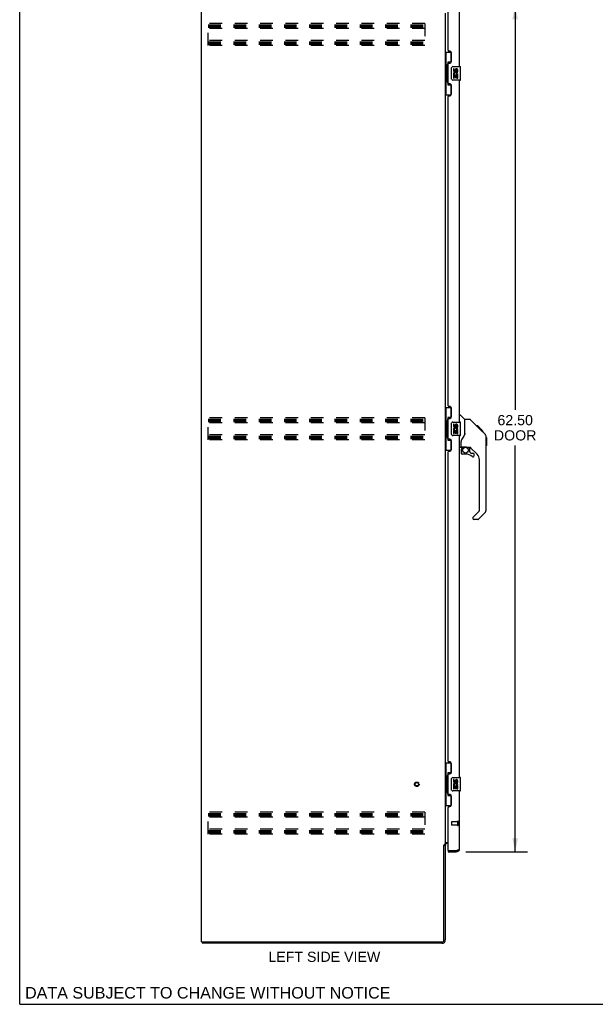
# Model space of a CAD drawing. Header units: inches. Extents: x 0 to 170, y 0 to 110.
# Tile 1 of 12: x 0 to 42, y 0 to 73. Entities that reach past the tile are written whole.
import ezdxf

# ---------------------------------------------------------------- set-up
doc = ezdxf.new("R2010")
doc.units = ezdxf.units.IN
doc.header["$LTSCALE"] = 9.35
doc.header["$MEASUREMENT"] = 0
doc.linetypes.add('HIDDEN', pattern=[0.2, 0.1, -0.1])
doc.layers.get('0').update_dxf_attribs({"linetype": 'CONTINUOUS'})
for name, color, linetype in [('02___PRT_ALL_AXES', 7, 'CONTINUOUS'), ('DEFAULT_2', 8, 'HIDDEN'), ('DIMENSIONS', 7, 'CONTINUOUS')]:
    doc.layers.add(name, color=color, linetype=linetype)
doc.styles.get("Standard").update_dxf_attribs({"font": 'arial.ttf'})
doc.dimstyles.new('DIMSTYLE_1', dxfattribs={"dimtxt": 0.75, "dimasz": 1, "dimexe": 0.09, "dimexo": 0.07, "dimgap": 0.0375, "dimtad": 0, "dimtih": 1, "dimtoh": 1, "dimzin": 4, "dimdsep": 46, "dimtxsty": 'Standard', "dimblk": '_FILLED', "dimblk1": '_FILLED', "dimblk2": '_FILLED', "dimcen": 0.09, "dimazin": 1, "dimtfac": 1, "dimtdec": 3, "dimtofl": 0, "dimtmove": 0, "dimatfit": 3, "dimldrblk": '_FILLED', "dimfxl": 0, "dimtolj": 1, "dimtzin": 4, "dimarcsym": 0})

# ---------------------------------------------------------------- blocks, each defined once
blk = doc.blocks.new('_FILLED')
at = {"color": 0, "linetype": 'ByBlock'}
blk.add_solid([(0, 0), (-1, 0.2), (-1, -0.2)], dxfattribs=at)
blk = doc.blocks.new('*D4')
at = {"layer": 'DIMENSIONS', "color": 2, "linetype": 'Continuous'}
for p, q in [((32.938, 73.755), (37.484, 73.755)), ((36.584, 73.755), (36.584, 43.895)), ((36.584, 11.255), (36.584, 41.27)), ((32.938, 11.255), (37.484, 11.255))]:
    blk.add_line(p, q, dxfattribs=at)
for p, rotation in [((36.584, 73.755), 90), ((36.584, 11.255), 270)]:
    blk.add_blockref('_FILLED', p, dxfattribs=dict(at, rotation=rotation))
at = {"layer": 'DIMENSIONS', "color": 2, "linetype": 'Continuous', "insert": (36.584, 43.52), "char_height": 0.75, "width": 3.13941, "attachment_point": 2, "line_spacing_factor": 0.9}
blk.add_mtext('62.50\\PDOOR', dxfattribs=at)

msp = doc.modelspace()

# ---------------------------------------------------------------- linework, layer by layer
at = {"color": 7, "linetype": 'Continuous'}
for p, q in [((0, 0), (0, 110)), ((31.426, 70.33), (31.867, 70.33)), ((31.465, 70.33), (31.465, 69.305)), ((31.83, 70.33), (31.83, 69.55)), ((31.443, 69.305), (31.443, 68.205)), ((31.443, 69.305), (31.566, 69.305)), ((31.566, 69.335), (31.566, 69.356)), ((31.566, 68.205), (31.566, 69.305)), ((31.603, 69.595), (31.603, 67.915)), ((31.83, 69.595), (31.603, 69.595)), ((31.889, 68.355), (31.889, 69.155)), ((31.989, 69.255), (32.529, 69.255)), ((32.544, 68.27), (32.544, 69.24)), ((31.443, 68.205), (31.566, 68.205)), ((31.465, 68.205), (31.465, 67.18)), ((31.566, 68.154), (31.566, 68.175)), ((31.603, 67.915), (31.83, 67.915)), ((31.83, 67.96), (31.83, 67.18)), ((32.529, 68.255), (31.989, 68.255)), ((31.426, 67.18), (31.867, 67.18)), ((31.426, 44.08), (31.867, 44.08)), ((31.465, 44.08), (31.465, 43.055)), ((31.83, 44.08), (31.83, 43.3)), ((31.443, 43.055), (31.566, 43.055)), ((31.443, 43.055), (31.443, 41.955)), ((31.566, 43.085), (31.566, 43.106)), ((31.566, 41.955), (31.566, 43.055)), ((31.83, 43.345), (31.603, 43.345)), ((31.603, 43.345), (31.603, 41.665)), ((31.989, 43.005), (32.529, 43.005)), ((32.484, 43.509), (32.546, 43.509)), ((32.544, 42.02), (32.544, 42.99)), ((32.872, 43.2), (32.574, 43.497)), ((33.239, 43.194), (32.878, 43.194)), ((32.878, 42.09), (32.878, 43.194)), ((34.059, 42.406), (33.294, 43.171)), ((31.889, 42.105), (31.889, 42.905)), ((33.816, 42.716), (33.749, 42.716)), ((33.823, 42.709), (33.756, 42.709)), ((33.833, 42.699), (33.766, 42.699)), ((33.839, 42.693), (33.773, 42.693)), ((33.847, 42.685), (33.781, 42.685)), ((33.867, 42.665), (33.8, 42.665)), ((33.816, 42.716), (34.143, 42.39)), ((33.89, 42.643), (33.823, 42.643)), ((33.913, 42.619), (33.846, 42.619)), ((33.937, 42.596), (33.87, 42.596)), ((33.96, 42.572), (33.894, 42.572)), ((33.984, 42.548), (33.917, 42.548)), ((34.006, 42.526), (33.939, 42.526)), ((34.026, 42.506), (33.96, 42.506)), ((34.044, 42.488), (33.977, 42.488)), ((34.057, 42.475), (33.99, 42.475)), ((34.061, 42.471), (33.994, 42.471)), ((34.063, 42.469), (33.996, 42.469)), ((34.064, 42.469), (33.997, 42.469)), ((34.064, 42.468), (33.997, 42.468)), ((34.046, 42.418), (33.998, 42.467)), ((34.067, 42.465), (34, 42.465)), ((34.071, 42.461), (34.004, 42.461)), ((34.077, 42.455), (34.01, 42.455)), ((34.091, 42.441), (34.024, 42.441)), ((34.106, 42.426), (34.039, 42.426)), ((34.059, 42.406), (34.046, 42.418)), ((34.113, 42.419), (34.047, 42.419)), ((34.12, 42.412), (34.053, 42.412)), ((34.059, 42.406), (34.338, 42.127)), ((34.132, 42.4), (34.066, 42.4)), ((34.138, 42.394), (34.071, 42.394)), ((34.141, 42.391), (34.074, 42.391)), ((34.143, 42.39), (34.076, 42.39)), ((34.142, 42.39), (34.076, 42.39)), ((34.143, 42.389), (34.076, 42.389)), ((34.231, 42.301), (34.143, 42.389)), ((34.16, 42.305), (34.227, 42.305)), ((34.229, 42.303), (34.162, 42.303)), ((34.231, 42.301), (34.165, 42.301)), ((31.443, 41.955), (31.566, 41.955)), ((31.465, 41.955), (31.465, 40.93)), ((31.566, 41.904), (31.566, 41.925)), ((31.603, 41.665), (31.83, 41.665)), ((31.83, 41.71), (31.83, 40.93)), ((32.529, 42.005), (31.989, 42.005)), ((32.602, 41.166), (32.602, 41.573)), ((34.452, 41.872), (34.451, 41.879)), ((34.453, 36.566), (34.453, 41.85)), ((34.464, 41.854), (34.464, 41.267)), ((31.426, 40.93), (31.867, 40.93)), ((32.563, 41.127), (32.484, 41.127)), ((32.602, 40.949), (32.602, 40.712)), ((32.622, 41.168), (32.917, 41.168)), ((32.66, 41.089), (32.74, 41.168)), ((32.666, 41.083), (32.663, 41.086)), ((32.67, 41.079), (32.666, 41.083)), ((32.674, 41.075), (32.67, 41.079)), ((32.917, 41.168), (32.924, 41.168)), ((33.19, 41.127), (33.102, 41.127)), ((33.232, 40.795), (33.232, 41.122)), ((33.236, 40.787), (33.307, 40.715)), ((33.768, 40.631), (33.266, 41.132)), ((32.917, 40.633), (32.681, 40.633)), ((33.316, 40.712), (33.468, 40.712)), ((33.547, 40.514), (33.547, 40.633)), ((33.941, 36.48), (33.941, 40.213)), ((33.482, 35.989), (33.918, 36.424)), ((33.468, 35.955), (33.468, 35.891)), ((33.829, 35.812), (33.547, 35.812)), ((34.337, 36.287), (33.885, 35.835)), ((31.426, 17.83), (31.867, 17.83)), ((31.465, 17.83), (31.465, 16.805)), ((31.83, 17.83), (31.83, 17.05)), ((31.443, 16.805), (31.566, 16.805)), ((31.443, 16.805), (31.443, 15.705)), ((31.566, 16.835), (31.566, 16.856)), ((31.566, 15.705), (31.566, 16.805)), ((31.83, 17.095), (31.603, 17.095)), ((31.603, 17.095), (31.603, 15.415)), ((31.989, 16.755), (32.529, 16.755)), ((32.544, 15.77), (32.544, 16.74)), ((31.889, 15.855), (31.889, 16.655)), ((31.443, 15.705), (31.566, 15.705)), ((31.465, 15.705), (31.465, 14.68)), ((31.566, 15.654), (31.566, 15.675)), ((31.603, 15.415), (31.83, 15.415)), ((31.83, 15.46), (31.83, 14.68)), ((32.529, 15.755), (31.989, 15.755)), ((31.426, 14.68), (31.867, 14.68)), ((31.322, 11.745), (31.426, 11.745)), ((31.63, 11.359), (31.65, 11.359)), ((31.63, 11.359), (31.63, 11.255)), ((32.238, 11.255), (32.238, 11.359)), ((13.478, 4.609), (13.478, 4.505)), ((0, 0), (170, 0))]:
    msp.add_line(p, q, dxfattribs=at)
at = {"color": 3, "linetype": 'Continuous'}
for p, q in [((13.426, 4.609), (13.426, 76.401)), ((31.63, 70.462), (31.63, 73.631)), ((32.484, 69.255), (32.484, 73.508)), ((31.426, 73.212), (31.426, 11.797)), ((31.75, 70.402), (31.69, 70.402)), ((31.88, 69.652), (31.88, 70.272)), ((31.63, 68.047), (31.63, 69.462)), ((31.69, 69.522), (31.75, 69.522)), ((31.75, 67.987), (31.69, 67.987)), ((31.88, 67.237), (31.88, 67.857)), ((32.484, 43.005), (32.484, 68.255)), ((31.63, 44.212), (31.63, 67.047)), ((31.69, 67.107), (31.75, 67.107)), ((31.75, 44.152), (31.69, 44.152)), ((31.88, 43.402), (31.88, 44.022)), ((31.63, 41.797), (31.63, 43.212)), ((31.69, 43.272), (31.75, 43.272)), ((31.75, 41.737), (31.69, 41.737)), ((31.88, 40.987), (31.88, 41.607)), ((32.484, 16.755), (32.484, 42.005)), ((31.63, 17.962), (31.63, 40.797)), ((31.69, 40.857), (31.75, 40.857)), ((31.75, 17.902), (31.69, 17.902)), ((31.88, 17.152), (31.88, 17.772)), ((31.63, 15.547), (31.63, 16.962)), ((31.69, 17.022), (31.75, 17.022)), ((31.75, 15.487), (31.69, 15.487)), ((31.88, 14.737), (31.88, 15.357)), ((32.484, 11.501), (32.484, 15.755)), ((31.63, 11.379), (31.63, 14.547)), ((31.69, 14.607), (31.75, 14.607)), ((31.322, 4.752), (31.322, 11.757)), ((31.426, 11.797), (31.351, 11.797)), ((31.426, 11.758), (31.426, 4.751)), ((31.466, 11.953), (31.63, 11.953)), ((31.63, 11.901), (31.569, 11.901)), ((31.63, 11.255), (32.238, 11.255)), ((31.65, 11.359), (32.238, 11.359)), ((32.238, 11.359), (32.268, 11.37)), ((32.268, 11.37), (32.286, 11.377)), ((32.286, 11.377), (32.297, 11.381)), ((32.297, 11.381), (32.309, 11.386)), ((32.309, 11.386), (32.321, 11.39)), ((13.426, 4.609), (31.179, 4.609)), ((31.18, 4.505), (13.478, 4.505))]:
    msp.add_line(p, q, dxfattribs=at)
at = {"color": 7, "linetype": 'Continuous'}
for points in [[(31.603, 69.571), (31.603, 69.568), (31.604, 69.564), (31.605, 69.56), (31.606, 69.556), (31.608, 69.551), (31.61, 69.546), (31.612, 69.54), (31.615, 69.534), (31.618, 69.528), (31.622, 69.521), (31.627, 69.514), (31.631, 69.506), (31.637, 69.497), (31.639, 69.494)], [(31.889, 69.155), (31.889, 69.161), (31.89, 69.167), (31.891, 69.174), (31.892, 69.18), (31.894, 69.185), (31.896, 69.191)], [(31.639, 68.016), (31.637, 68.012), (31.631, 68.004), (31.627, 67.996), (31.622, 67.989), (31.618, 67.982), (31.615, 67.975), (31.612, 67.969), (31.61, 67.964), (31.608, 67.959), (31.606, 67.954), (31.605, 67.95), (31.604, 67.946), (31.603, 67.942), (31.603, 67.939)], [(31.896, 68.319), (31.894, 68.324), (31.892, 68.33), (31.891, 68.336), (31.89, 68.342), (31.889, 68.349), (31.889, 68.355)], [(31.603, 43.321), (31.603, 43.318), (31.604, 43.314), (31.605, 43.31), (31.606, 43.306), (31.608, 43.301), (31.61, 43.296), (31.612, 43.29), (31.615, 43.284), (31.618, 43.278), (31.622, 43.271), (31.627, 43.264), (31.631, 43.256), (31.637, 43.247), (31.639, 43.244)], [(31.889, 42.905), (31.889, 42.911), (31.89, 42.917), (31.891, 42.924), (31.892, 42.93), (31.894, 42.935), (31.896, 42.941)], [(33.294, 43.171), (33.287, 43.178), (33.278, 43.183), (33.269, 43.188), (33.259, 43.191), (33.249, 43.193), (33.239, 43.194)], [(33.998, 42.467), (33.976, 42.489), (33.954, 42.511), (33.932, 42.533)], [(31.639, 41.766), (31.637, 41.762), (31.631, 41.754), (31.627, 41.746), (31.622, 41.739), (31.618, 41.732), (31.615, 41.725), (31.612, 41.719), (31.61, 41.714), (31.608, 41.709), (31.606, 41.704), (31.605, 41.7), (31.604, 41.696), (31.603, 41.692), (31.603, 41.689)], [(31.896, 42.069), (31.894, 42.074), (31.892, 42.08), (31.891, 42.086), (31.89, 42.092), (31.889, 42.099), (31.889, 42.105)], [(32.655, 41.744), (32.645, 41.728), (32.629, 41.699), (32.617, 41.667), (32.608, 41.633), (32.603, 41.598), (32.602, 41.573)], [(32.878, 42.152), (32.857, 42.095), (32.827, 42.026), (32.79, 41.955), (32.748, 41.882), (32.7, 41.809), (32.655, 41.744)], [(34.453, 41.85), (34.452, 41.878), (34.446, 41.92), (34.437, 41.96), (34.423, 42), (34.405, 42.037), (34.383, 42.073), (34.357, 42.106), (34.338, 42.127)], [(32.674, 41.075), (32.665, 41.064), (32.656, 41.053), (32.648, 41.042), (32.641, 41.03), (32.636, 41.017), (32.631, 41.004), (32.627, 40.991), (32.624, 40.977), (32.623, 40.963), (32.622, 40.949)], [(32.663, 41.086), (32.662, 41.087), (32.661, 41.088), (32.66, 41.088), (32.66, 41.089)], [(32.924, 41.168), (32.944, 41.167), (32.965, 41.165), (32.986, 41.161), (33.005, 41.156), (33.024, 41.151), (33.04, 41.145), (33.053, 41.14), (33.066, 41.136), (33.076, 41.132), (33.085, 41.13), (33.093, 41.128), (33.101, 41.127), (33.102, 41.127)], [(31.603, 17.071), (31.603, 17.068), (31.604, 17.064), (31.605, 17.06), (31.606, 17.056), (31.608, 17.051), (31.61, 17.046), (31.612, 17.04), (31.615, 17.034), (31.618, 17.028), (31.622, 17.021), (31.627, 17.014), (31.631, 17.006), (31.637, 16.997), (31.639, 16.994)], [(31.889, 16.655), (31.889, 16.661), (31.89, 16.667), (31.891, 16.674), (31.892, 16.68), (31.894, 16.685), (31.896, 16.691)], [(31.639, 15.516), (31.637, 15.512), (31.631, 15.504), (31.627, 15.496), (31.622, 15.489), (31.618, 15.482), (31.615, 15.475), (31.612, 15.469), (31.61, 15.464), (31.608, 15.459), (31.606, 15.454), (31.605, 15.45), (31.604, 15.446), (31.603, 15.442), (31.603, 15.439)], [(31.896, 15.819), (31.894, 15.824), (31.892, 15.83), (31.891, 15.836), (31.89, 15.842), (31.889, 15.849), (31.889, 15.855)]]:
    msp.add_lwpolyline(points, dxfattribs=at)
at = {"color": 3, "linetype": 'Continuous'}
for points in [[(31.335, 11.779), (31.333, 11.775), (31.332, 11.773), (31.331, 11.771), (31.331, 11.77), (31.33, 11.768), (31.328, 11.766), (31.327, 11.764), (31.326, 11.763), (31.325, 11.761), (31.324, 11.759), (31.322, 11.757)], [(31.351, 11.797), (31.35, 11.796), (31.348, 11.794), (31.346, 11.793), (31.345, 11.791), (31.343, 11.79), (31.342, 11.788), (31.341, 11.787), (31.34, 11.785), (31.339, 11.784), (31.338, 11.783), (31.337, 11.781), (31.336, 11.78), (31.335, 11.779)], [(31.447, 11.93), (31.442, 11.927), (31.439, 11.926), (31.437, 11.925), (31.435, 11.924), (31.433, 11.922), (31.431, 11.921), (31.429, 11.919), (31.428, 11.918), (31.427, 11.917), (31.426, 11.915), (31.426, 11.914), (31.426, 11.912)], [(31.466, 11.953), (31.466, 11.951), (31.466, 11.949), (31.466, 11.947), (31.465, 11.945), (31.464, 11.944), (31.463, 11.942), (31.462, 11.941), (31.461, 11.939), (31.459, 11.937), (31.457, 11.936), (31.455, 11.935), (31.453, 11.933), (31.451, 11.932), (31.449, 11.931), (31.447, 11.93)], [(32.321, 11.39), (32.326, 11.392), (32.332, 11.395), (32.337, 11.397), (32.343, 11.399), (32.348, 11.401), (32.354, 11.403), (32.359, 11.406), (32.364, 11.408), (32.369, 11.41), (32.374, 11.412), (32.379, 11.415), (32.384, 11.417), (32.389, 11.419), (32.394, 11.421), (32.399, 11.423), (32.403, 11.426), (32.407, 11.428), (32.412, 11.43), (32.416, 11.432), (32.42, 11.435), (32.424, 11.437), (32.428, 11.439), (32.432, 11.441), (32.436, 11.443), (32.439, 11.446), (32.442, 11.448), (32.446, 11.45), (32.449, 11.452), (32.452, 11.455), (32.455, 11.457), (32.458, 11.459), (32.46, 11.461), (32.463, 11.464), (32.465, 11.466), (32.468, 11.468), (32.47, 11.47), (32.472, 11.472), (32.473, 11.475), (32.475, 11.477), (32.477, 11.479), (32.478, 11.481), (32.479, 11.484), (32.48, 11.486), (32.481, 11.488), (32.482, 11.49), (32.483, 11.492), (32.483, 11.495), (32.484, 11.497), (32.484, 11.499), (32.484, 11.501)]]:
    msp.add_lwpolyline(points, dxfattribs=at)
at = {"color": 7, "linetype": 'Continuous'}
msp.add_circle((32.917, 40.928), 0.217, dxfattribs=at)
at = {"color": 3, "linetype": 'Continuous'}
for centre, radius, start, end in [((31.69, 70.462), 0.06, 180, 270), ((31.75, 70.272), 0.13, 0, 90), ((31.69, 69.462), 0.06, 90, 180), ((31.75, 69.652), 0.13, 270, 360), ((31.69, 68.047), 0.06, 180, 270), ((31.75, 67.857), 0.13, 0, 90), ((31.69, 67.047), 0.06, 90, 180), ((31.75, 67.237), 0.13, 270, 360), ((31.69, 44.212), 0.06, 180, 270), ((31.75, 44.022), 0.13, 0, 90), ((31.69, 43.212), 0.06, 90, 180), ((31.75, 43.402), 0.13, 270, 360), ((31.69, 41.797), 0.06, 180, 270), ((31.75, 41.607), 0.13, 0, 90), ((31.69, 40.797), 0.06, 90, 180), ((31.75, 40.987), 0.13, 270, 360), ((31.69, 17.962), 0.06, 180, 270), ((31.75, 17.772), 0.13, 0, 90), ((31.69, 16.962), 0.06, 90, 180), ((31.75, 17.152), 0.13, 270, 360), ((31.69, 15.547), 0.06, 180, 270), ((31.75, 15.357), 0.13, 0, 90), ((31.69, 14.547), 0.06, 90, 180), ((31.75, 14.737), 0.13, 270, 360), ((31.569, 11.758), 0.142, 90, 180), ((31.65, 11.379), 0.02, 180, 270), ((32.238, 11.501), 0.246, 270, 360), ((31.179, 4.752), 0.143, 270, 360), ((31.18, 4.751), 0.246, 270, 360)]:
    msp.add_arc(centre, radius, start, end, dxfattribs=at)
at = {"color": 7, "linetype": 'Continuous'}
for centre, radius, start, end in [((31.989, 69.155), 0.1, 90, 158.79459), ((32.529, 69.24), 0.015, 0, 90), ((31.989, 68.355), 0.1, 201.20502, 270), ((32.529, 68.27), 0.015, 270, 360), ((31.989, 42.905), 0.1, 90, 158.79459), ((32.529, 42.99), 0.015, 0, 90), ((32.546, 43.469), 0.0394, 45, 90), ((32.858, 43.186), 0.0197, 7.5, 45), ((31.989, 42.105), 0.1, 201.20502, 270), ((32.529, 42.02), 0.015, 270, 360), ((34.445, 41.854), 0.0197, 0, 68.93953), ((32.563, 41.166), 0.0394, 270, 360), ((32.622, 41.188), 0.0197, 180, 270), ((32.799, 40.949), 0.197, 135, 180), ((33.19, 40.93), 0.197, 45, 90), ((33.244, 40.795), 0.0118, 180, 225), ((34.445, 41.267), 0.0197, 293.60704, 360), ((32.681, 40.712), 0.0787, 180, 270), ((32.917, 39.846), 0.787, 50.4788, 90), ((33.316, 40.723), 0.0118, 225, 270), ((33.468, 40.514), 0.0787, 230.4788, 360), ((33.468, 40.633), 0.0787, 0, 90), ((33.35, 40.213), 0.591, 0, 45), ((33.862, 36.48), 0.0787, 315, 360), ((34.059, 36.566), 0.394, 315, 360), ((33.516, 35.955), 0.0472, 135, 180), ((33.547, 35.891), 0.0787, 180, 270), ((33.829, 35.891), 0.0787, 270, 315), ((31.989, 16.655), 0.1, 90, 158.79459), ((32.529, 16.74), 0.015, 0, 90), ((31.989, 15.855), 0.1, 201.20502, 270), ((32.529, 15.77), 0.015, 270, 360), ((32.238, 11.501), 0.142, 270, 311.36328), ((32.32, 11.645), 0.26, 267.37967, 270)]:
    msp.add_arc(centre, radius, start, end, dxfattribs=at)
for centre, start_param, end_param in [((31.67, 69.345), 0.699287, 1.51401), ((31.67, 69.345), -4.655602, -3.84088), ((31.67, 68.164), 0.699287, 1.51401), ((31.67, 68.164), -4.655602, -3.84088), ((31.67, 43.095), 0.699287, 1.51401), ((31.67, 43.095), -4.655602, -3.84088), ((31.67, 41.914), 0.699287, 1.51401), ((31.67, 41.914), -4.655602, -3.84088), ((31.67, 16.845), 0.699287, 1.51401), ((31.67, 16.845), -4.655602, -3.84088), ((31.67, 15.664), 0.699287, 1.51401), ((31.67, 15.664), -4.655602, -3.84088)]:
    msp.add_ellipse(centre, major_axis=(0, 0.18), ratio=0.579493, start_param=start_param, end_param=end_param, dxfattribs=at)
at = {"layer": '02___PRT_ALL_AXES', "color": 7, "linetype": 'Continuous'}
for p, q in [((32.027, 69.101), (32.027, 68.964)), ((32.09, 69.101), (32.027, 69.101)), ((32.09, 68.964), (32.09, 69.101)), ((32.027, 68.639), (32.027, 68.409)), ((32.045, 68.639), (32.027, 68.639)), ((32.027, 68.409), (32.09, 68.409)), ((32.079, 68.639), (32.107, 68.659)), ((32.079, 68.639), (32.341, 68.639)), ((32.09, 68.409), (32.09, 68.577)), ((32.09, 68.577), (32.155, 68.577)), ((32.155, 69.027), (32.155, 68.958)), ((32.155, 68.577), (32.155, 68.441)), ((32.155, 68.441), (32.215, 68.441)), ((32.215, 68.964), (32.215, 69.006)), ((32.215, 68.441), (32.215, 68.577)), ((32.215, 68.577), (32.278, 68.577)), ((32.27, 68.675), (32.328, 68.65)), ((32.278, 69.006), (32.278, 68.87)), ((32.278, 68.87), (32.341, 68.87)), ((32.278, 68.577), (32.278, 68.409)), ((32.278, 68.409), (32.341, 68.409)), ((32.341, 68.87), (32.341, 69.006)), ((32.341, 68.409), (32.341, 68.639)), ((32.09, 42.851), (32.027, 42.851)), ((32.027, 42.851), (32.027, 42.714)), ((32.045, 42.389), (32.027, 42.389)), ((32.027, 42.389), (32.027, 42.159)), ((32.079, 42.389), (32.107, 42.409)), ((32.079, 42.389), (32.341, 42.389)), ((32.09, 42.714), (32.09, 42.851)), ((32.09, 42.327), (32.155, 42.327)), ((32.09, 42.159), (32.09, 42.327)), ((32.155, 42.777), (32.155, 42.708)), ((32.155, 42.327), (32.155, 42.191)), ((32.155, 42.191), (32.215, 42.191)), ((32.215, 42.714), (32.215, 42.756)), ((32.215, 42.327), (32.278, 42.327)), ((32.215, 42.191), (32.215, 42.327)), ((32.27, 42.425), (32.328, 42.4)), ((32.278, 42.756), (32.278, 42.62)), ((32.278, 42.62), (32.341, 42.62)), ((32.278, 42.327), (32.278, 42.159)), ((32.341, 42.62), (32.341, 42.756)), ((32.341, 42.159), (32.341, 42.389)), ((32.027, 42.159), (32.09, 42.159)), ((32.278, 42.159), (32.341, 42.159)), ((32.09, 16.601), (32.027, 16.601)), ((32.027, 16.601), (32.027, 16.464)), ((32.045, 16.139), (32.027, 16.139)), ((32.027, 16.139), (32.027, 15.909)), ((32.079, 16.139), (32.107, 16.159)), ((32.079, 16.139), (32.341, 16.139)), ((32.09, 16.464), (32.09, 16.601)), ((32.09, 16.077), (32.155, 16.077)), ((32.09, 15.909), (32.09, 16.077)), ((32.155, 16.527), (32.155, 16.458)), ((32.155, 16.077), (32.155, 15.941)), ((32.215, 16.464), (32.215, 16.506)), ((32.215, 16.077), (32.278, 16.077)), ((32.215, 15.941), (32.215, 16.077)), ((32.27, 16.175), (32.328, 16.15)), ((32.278, 16.506), (32.278, 16.37)), ((32.278, 16.37), (32.341, 16.37)), ((32.278, 16.077), (32.278, 15.909)), ((32.341, 16.37), (32.341, 16.506)), ((32.341, 15.909), (32.341, 16.139)), ((32.027, 15.909), (32.09, 15.909)), ((32.155, 15.941), (32.215, 15.941)), ((32.278, 15.909), (32.341, 15.909))]:
    msp.add_line(p, q, dxfattribs=at)
at = {"layer": '02___PRT_ALL_AXES', "color": 8, "linetype": 'HIDDEN'}
for p, q in [((32.337, 13.483), (31.89, 13.483)), ((32.337, 13.235), (31.89, 13.235)), ((32.337, 13.483), (32.337, 13.235))]:
    msp.add_line(p, q, dxfattribs=at)
msp.add_circle((29.322, 16.255), 0.124, dxfattribs=at)
at = {"layer": '02___PRT_ALL_AXES', "color": 7, "linetype": 'Continuous'}
for centre, radius, start, end in [((32.247, 69.006), 0.0943, 68.69989, 167.43379), ((32.247, 69.006), 0.0943, 0, 68.67039), ((32.181, 68.713), 0.154, 161.41988, 206.19629), ((32.121, 68.964), 0.0943, 180, 360), ((32.184, 68.713), 0.157, 336.59665, 161.87913), ((32.184, 68.713), 0.157, 205.73705, 207.8532), ((32.121, 68.964), 0.0314, 180, 261.22946), ((32.184, 68.713), 0.0943, 336.59665, 215.11217), ((32.12, 68.969), 0.0362, 263.42855, 341.76278), ((32.247, 69.006), 0.0314, 0, 180.04847), ((32.181, 42.463), 0.154, 161.41988, 206.19629), ((32.121, 42.714), 0.0943, 180, 360), ((32.184, 42.463), 0.157, 336.59665, 161.87913), ((32.184, 42.463), 0.157, 205.73705, 207.8532), ((32.121, 42.714), 0.0314, 180, 261.22946), ((32.184, 42.463), 0.0943, 336.59665, 215.11217), ((32.12, 42.719), 0.0362, 263.42855, 341.76278), ((32.247, 42.756), 0.0943, 68.69989, 167.43379), ((32.247, 42.756), 0.0314, 0, 180.04847), ((32.247, 42.756), 0.0943, 0, 68.67039), ((32.181, 16.213), 0.154, 161.41988, 206.19629), ((32.121, 16.464), 0.0943, 180, 360), ((32.184, 16.213), 0.157, 336.59665, 161.87913), ((32.184, 16.213), 0.157, 205.73705, 207.8532), ((32.121, 16.464), 0.0314, 180, 261.22946), ((32.184, 16.213), 0.0943, 336.59665, 215.11217), ((32.12, 16.469), 0.0362, 263.42855, 341.76278), ((32.247, 16.506), 0.0943, 68.69989, 167.43379), ((32.247, 16.506), 0.0314, 0, 180.04847), ((32.247, 16.506), 0.0943, 0, 68.67039)]:
    msp.add_arc(centre, radius, start, end, dxfattribs=at)
at = {"layer": 'DEFAULT_2', "color": 8, "linetype": 'HIDDEN'}
for p, q in [((13.905, 70.817), (13.905, 72.442)), ((29.905, 72.442), (13.905, 72.442)), ((13.905, 72.338), (29.905, 72.338)), ((13.905, 72.249), (29.905, 72.249)), ((13.905, 72.171), (29.905, 72.171)), ((29.905, 72.067), (13.905, 72.067)), ((29.905, 72.442), (29.905, 70.817)), ((29.905, 71.192), (13.905, 71.192)), ((13.905, 71.088), (29.905, 71.088)), ((13.905, 70.999), (29.905, 70.999)), ((13.905, 70.921), (29.905, 70.921)), ((29.905, 70.817), (13.905, 70.817)), ((13.905, 41.692), (13.905, 43.317)), ((29.905, 43.317), (13.905, 43.317)), ((13.905, 43.213), (29.905, 43.213)), ((13.905, 43.124), (29.905, 43.124)), ((13.905, 43.046), (29.905, 43.046)), ((29.905, 42.942), (13.905, 42.942)), ((29.905, 43.317), (29.905, 41.692)), ((29.905, 42.067), (13.905, 42.067)), ((13.905, 41.963), (29.905, 41.963)), ((13.905, 41.874), (29.905, 41.874)), ((13.905, 41.796), (29.905, 41.796)), ((29.905, 41.692), (13.905, 41.692)), ((29.905, 14.192), (13.905, 14.192)), ((13.905, 12.567), (13.905, 14.192)), ((13.905, 14.088), (29.905, 14.088)), ((13.905, 13.999), (29.905, 13.999)), ((13.905, 13.921), (29.905, 13.921)), ((29.905, 13.817), (13.905, 13.817)), ((29.905, 14.192), (29.905, 12.567)), ((31.88, 13.473), (31.88, 13.245)), ((32.337, 13.501), (32.337, 13.217)), ((32.38, 13.501), (32.38, 13.217)), ((29.905, 12.942), (13.905, 12.942)), ((13.905, 12.838), (29.905, 12.838)), ((13.905, 12.749), (29.905, 12.749)), ((13.905, 12.671), (29.905, 12.671)), ((29.905, 12.567), (13.905, 12.567))]:
    msp.add_line(p, q, dxfattribs=at)
for radius in [0.164, 0.124]:
    msp.add_circle((29.322, 16.255), radius, dxfattribs=at)
for centre, radius, start, end in [((31.89, 13.473), 0.01, 90, 180), ((31.89, 13.245), 0.01, 180, 270), ((32.359, 13.501), 0.0215, 0, 180), ((32.359, 13.217), 0.0215, 180, 360)]:
    msp.add_arc(centre, radius, start, end, dxfattribs=at)

# ---------------------------------------------------------------- texts
at = {"layer": 'DIMENSIONS', "color": 2, "linetype": 'Continuous', "attachment_point": 2, "line_spacing_factor": 0.9}
for s, insert, char_height, width in [('LEFT SIDE VIEW', (22.494, 3.884), 0.75, 8.24721), ('DATA SUBJECT TO CHANGE WITHOUT NOTICE', (13.884, 1.276), 0.85, 26.92825)]:
    msp.add_mtext(s, dxfattribs=dict(at, insert=insert, char_height=char_height, width=width))

# ---------------------------------------------------------------- dimensions: what is measured, and where the dimension line sits
at = {"layer": 'DIMENSIONS', "color": 2, "linetype": 'Continuous'}
dim = msp.add_linear_dim(base=(36.584, 73.755), p1=(32.868, 11.255), p2=(32.868, 73.755), angle=90, text='<>\\PDOOR', dimstyle='DIMSTYLE_1', dxfattribs=at)
dim.commit()
dim.dimension.update_dxf_attribs({"geometry": '*D4', "text_midpoint": (36.584, 42.582), "dimtype": 160})

doc.saveas('drawing.dxf')
